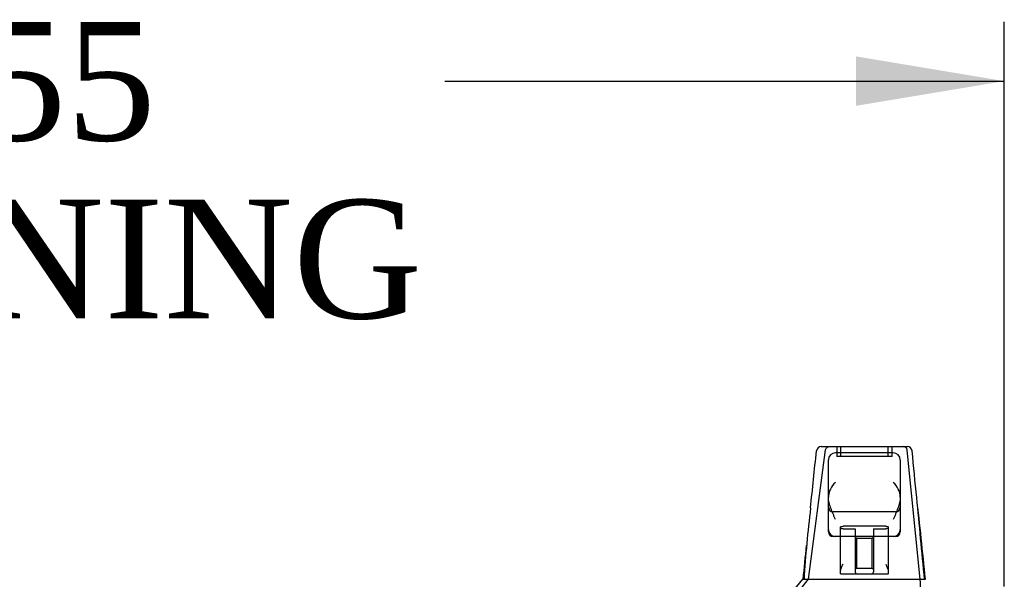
# Model space of a CAD drawing. Header units: inches. Extents: x 1 to 359, y -2 to 239.
# Tile 13 of 67: x 95 to 107, y 34 to 41. Entities that reach past the tile are written whole.
import ezdxf
from ezdxf.enums import TextEntityAlignment as Align
from ezdxf.lldxf.tags import DXFTag

# ---------------------------------------------------------------- set-up
doc = ezdxf.new("R2010")
doc.units = ezdxf.units.IN
doc.header["$MEASUREMENT"] = 0
doc.layers.add('Default', color=7, linetype='Continuous')
doc.layers.add('HAN13068', color=7, linetype='Continuous')
doc.styles.add('SEACAD_Times_New_Roman', font='times.ttf')
tags = doc.linetypes.add('HIDDEN2', pattern=[0.1875, 0.125, -0.0625]).pattern_tags.tags
tags[6:7] = [DXFTag(74, 4), DXFTag(75, 0), DXFTag(340, '0'), DXFTag(46, 0.0), DXFTag(50, 0.0), DXFTag(44, 0.0), DXFTag(45, 0.0)]
tags[4:5] = [DXFTag(74, 4), DXFTag(75, 0), DXFTag(340, '0'), DXFTag(46, 0.0), DXFTag(50, 0.0), DXFTag(44, 0.0), DXFTag(45, 0.0)]
doc.dimstyles.new('HAMMOND_(STH_-_300x200)', dxfattribs={"dimtxt": 1.5, "dimasz": 1.875, "dimexe": 0.75, "dimexo": 0.75, "dimgap": 0.375, "dimtad": 0, "dimtih": 1, "dimtoh": 1, "dimzin": 0, "dimdsep": 46, "dimtxsty": 'SEACAD_Times_New_Roman', "dimblk1": '_SE_FILLED', "dimblk2": '_SE_FILLED', "dimsah": 1, "dimcen": 0.75, "dimadec": 0, "dimazin": 0, "dimtfac": 0.8, "dimtofl": 0, "dimtmove": 0, "dimatfit": 3, "dimfxl": 1, "dimtolj": 1, "dimtzin": 0, "dimarcsym": 0})

# ---------------------------------------------------------------- blocks, each defined once
blk = doc.blocks.new('SE2')
at = {"layer": 'HAN13068', "color": 7, "linetype": 'HIDDEN2'}
for p, q in [((104.624, 34.124), (104.839, 35.762)), ((104.981, 35.804), (104.981, 35.679)), ((105.031, 35.804), (105.031, 35.679)), ((105.631, 35.679), (105.631, 35.804)), ((105.681, 35.679), (105.681, 35.804)), ((105.681, 35.679), (104.981, 35.679)), ((106.038, 34.124), (105.874, 35.759)), ((105.726, 34.977), (104.936, 34.977)), ((105.031, 34.664), (105.031, 34.787)), ((105.601, 34.794), (105.061, 34.794)), ((105.631, 34.787), (105.631, 34.664)), ((105.061, 34.762), (105.216, 34.762)), ((105.216, 34.762), (105.216, 34.219)), ((105.231, 34.638), (105.216, 34.653)), ((105.446, 34.653), (105.431, 34.638)), ((105.446, 34.762), (105.601, 34.762)), ((105.446, 34.762), (105.446, 34.219)), ((105.231, 34.638), (105.231, 34.263)), ((105.431, 34.638), (105.231, 34.638)), ((105.431, 34.263), (105.431, 34.638)), ((105.216, 34.248), (105.231, 34.263)), ((105.231, 34.263), (105.431, 34.263)), ((105.431, 34.263), (105.446, 34.248)), ((104.34, 33.769), (104.624, 34.124))]:
    blk.add_line(p, q, dxfattribs=at)
at = {"layer": 'HAN13068', "color": 7, "linetype": 'Continuous'}
for p, q in [((104.785, 35.804), (105.876, 35.804)), ((104.725, 35.748), (104.725, 35.75)), ((105.696, 35.724), (104.966, 35.724)), ((105.936, 35.75), (105.936, 35.748)), ((104.876, 35.161), (104.876, 35.634)), ((105.786, 35.634), (105.786, 35.161)), ((104.876, 34.754), (104.876, 35.161)), ((105.786, 35.161), (105.786, 34.754)), ((104.876, 34.724), (104.876, 34.754)), ((104.966, 34.664), (104.936, 34.664)), ((105.696, 34.664), (104.966, 34.664)), ((105.031, 34.232), (105.031, 34.664)), ((105.631, 34.664), (105.631, 34.232)), ((105.726, 34.664), (105.696, 34.664)), ((105.786, 34.754), (105.786, 34.724)), ((105.031, 34.192), (105.031, 34.232)), ((105.246, 34.189), (105.061, 34.189)), ((105.416, 34.189), (105.246, 34.189)), ((105.601, 34.189), (105.416, 34.189)), ((105.631, 34.232), (105.631, 34.192)), ((104.552, 34.124), (104.752, 34.124)), ((104.752, 34.124), (104.864, 34.124)), ((104.864, 34.124), (105.072, 34.124)), ((105.072, 34.124), (105.14, 34.124)), ((105.14, 34.124), (105.232, 34.124)), ((105.232, 34.124), (105.272, 34.124)), ((105.272, 34.124), (105.39, 34.124)), ((105.39, 34.124), (105.688, 34.124)), ((105.688, 34.124), (105.798, 34.124)), ((105.798, 34.124), (106.103, 34.124))]:
    blk.add_line(p, q, dxfattribs=at)
for centre, radius, start, end in [((104.785, 35.744), 0.06, 89.9925, 174.0071), ((105.876, 35.744), 0.06, 5.5758, 90.0089), ((104.966, 35.634), 0.09, 90, 180), ((105.696, 35.634), 0.09, 0, 90), ((105.135, 35.153), 0.259, 130.7149, 177.9019), ((105.527, 35.153), 0.259, 2.0981, 49.2851), ((104.917, 35.161), 0.0411, 178.3464, 179.9974), ((105.745, 35.161), 0.0411, 0.0026, 1.6536), ((44.077, 28.079), 62.32, 5.56591, 6.52159), ((120.466, 33.126), 15.93, 173.1476, 176.4108), ((104.966, 34.754), 0.09, 180, 270), ((104.936, 34.724), 0.06, 180, 270), ((105.696, 34.754), 0.09, 270, 360), ((105.726, 34.724), 0.06, 270, 360), ((100.449, 37.401), 5.251, 316.2334, 321.3827)]:
    blk.add_arc(centre, radius, start, end, dxfattribs=at)
at = {"layer": 'HAN13068', "color": 7, "linetype": 'HIDDEN2'}
for centre, radius, start, end in [((105.82, 35.748), 0.0554, 11.1707, 87.869), ((104.936, 35.037), 0.06, 180, 270), ((105.726, 35.037), 0.06, 270, 0), ((105.246, 34.219), 0.03, 180, 270), ((105.416, 34.219), 0.03, 270, 0)]:
    blk.add_arc(centre, radius, start, end, dxfattribs=at)
for points, knots in [([(104.839, 35.762), (104.842, 35.774), (104.848, 35.785), (104.865, 35.8), (104.875, 35.804), (104.885, 35.804)], [0, 0, 0, 0, 0.5, 0.5, 1, 1, 1, 1]), ([(105.031, 34.787), (105.031, 34.788), (105.032, 34.789), (105.035, 34.79), (105.037, 34.791), (105.045, 34.793), (105.053, 34.794), (105.061, 34.794)], [0, 0, 0, 0, 0.25, 0.25, 0.5, 0.5, 1, 1, 1, 1]), ([(105.061, 34.762), (105.057, 34.762), (105.053, 34.762), (105.046, 34.763), (105.042, 34.764), (105.034, 34.766), (105.031, 34.768), (105.031, 34.77)], [0, 0, 0, 0, 0.25, 0.25, 0.5, 0.5, 1, 1, 1, 1]), ([(105.601, 34.794), (105.605, 34.794), (105.609, 34.794), (105.616, 34.793), (105.62, 34.793), (105.628, 34.79), (105.631, 34.789), (105.631, 34.787)], [0, 0, 0, 0, 0.25, 0.25, 0.5, 0.5, 1, 1, 1, 1]), ([(105.631, 34.77), (105.631, 34.769), (105.63, 34.768), (105.627, 34.766), (105.625, 34.765), (105.617, 34.763), (105.609, 34.762), (105.601, 34.762)], [0, 0, 0, 0, 0.25, 0.25, 0.5, 0.5, 1, 1, 1, 1])]:
    blk.add_open_spline(points, degree=3, knots=knots, dxfattribs=at)
at = {"layer": 'HAN13068', "color": 7, "linetype": 'Continuous'}
for points in [[(104.65, 35.027), (104.675, 35.267), (104.7, 35.508), (104.725, 35.748)], [(105.993, 35.157), (105.974, 35.354), (105.955, 35.551), (105.936, 35.748)], [(104.556, 34.124), (104.571, 34.267), (104.585, 34.409), (104.6, 34.552)]]:
    blk.add_open_spline(points, degree=3, dxfattribs=at)
for points, knots in [([(104.966, 34.879), (104.961, 34.891), (104.956, 34.903), (104.945, 34.927), (104.94, 34.94), (104.925, 34.976), (104.916, 35), (104.903, 35.035), (104.899, 35.047), (104.892, 35.071), (104.889, 35.083), (104.88, 35.118), (104.876, 35.14), (104.876, 35.162)], [0, 0, 0, 0, 0.125, 0.125, 0.25, 0.25, 0.5, 0.5, 0.625, 0.625, 0.75, 0.75, 1, 1, 1, 1]), ([(105.786, 35.162), (105.786, 35.14), (105.782, 35.118), (105.773, 35.083), (105.77, 35.071), (105.763, 35.047), (105.759, 35.035), (105.746, 35), (105.736, 34.976), (105.722, 34.94), (105.717, 34.927), (105.706, 34.903), (105.701, 34.891), (105.696, 34.879)], [0, 0, 0, 0, 0.25, 0.25, 0.375, 0.375, 0.5, 0.5, 0.75, 0.75, 0.875, 0.875, 1, 1, 1, 1]), ([(105.031, 34.232), (105.031, 34.238), (105.032, 34.245), (105.036, 34.258), (105.039, 34.265), (105.047, 34.285), (105.054, 34.3), (105.061, 34.314)], [0, 0, 0, 0, 0.25, 0.25, 0.5, 0.5, 1, 1, 1, 1]), ([(105.601, 34.314), (105.608, 34.3), (105.615, 34.285), (105.623, 34.265), (105.626, 34.258), (105.63, 34.245), (105.631, 34.238), (105.631, 34.232)], [0, 0, 0, 0, 0.5, 0.5, 0.75, 0.75, 1, 1, 1, 1]), ([(105.061, 34.189), (105.057, 34.189), (105.053, 34.189), (105.046, 34.189), (105.042, 34.189), (105.037, 34.189), (105.035, 34.19), (105.032, 34.191), (105.031, 34.191), (105.031, 34.192)], [0, 0, 0, 0, 0.25, 0.25, 0.5, 0.5, 0.75, 0.75, 1, 1, 1, 1]), ([(105.631, 34.192), (105.631, 34.191), (105.63, 34.191), (105.627, 34.19), (105.625, 34.189), (105.617, 34.189), (105.609, 34.189), (105.601, 34.189)], [0, 0, 0, 0, 0.25, 0.25, 0.5, 0.5, 1, 1, 1, 1])]:
    blk.add_open_spline(points, degree=3, knots=knots, dxfattribs=at)
at = {"layer": 'HAN13068', "color": 7, "linetype": 'HIDDEN2'}
for points in [[(106.093, 34.124), (106.06, 34.468), (106.027, 34.813), (105.993, 35.157)], [(106.05, 33.769), (106.046, 33.887), (106.042, 34.005), (106.038, 34.124)]]:
    blk.add_open_spline(points, degree=3, dxfattribs=at)
blk = doc.blocks.new('DMBLK86')
at = {"layer": 'Default', "linetype": 'Continuous', "transparency": 16777216}
for points in [[(82.426, 40.738), (80.551, 40.425), (82.426, 40.113)], [(105.227, 40.738), (105.227, 40.113), (107.102, 40.425)]]:
    blk.add_hatch(color=7, dxfattribs=at).paths.add_polyline_path(points)
at = {"layer": 'Default', "color": 7, "linetype": 'Continuous', "transparency": 16777216}
for p, q in [((80.551, 33.783), (80.551, 41.175)), ((107.102, 34.034), (107.102, 41.175)), ((80.551, 40.425), (87.632, 40.425)), ((100.021, 40.425), (107.102, 40.425))]:
    blk.add_line(p, q, dxfattribs=at)
at = {"layer": 'Default', "color": 7, "linetype": 'Continuous', "transparency": 16777216, "style": 'SEACAD_Times_New_Roman'}
for s, p in [('26.55', (91.267, 41.175)), ('OPENNING', (88.157, 38.925))]:
    blk.add_text(s, height=1.5, dxfattribs=at).set_placement(p, align=Align.TOP_LEFT)
blk = doc.blocks.new('_SE_FILLED')
at = {"color": 0}
blk.add_line((0, 0), (-1, 0), dxfattribs=at)
blk.add_solid([(0, 0), (-1, -0.1665), (-1, 0.1665), (0, 0)], dxfattribs=at)

msp = doc.modelspace()

# ---------------------------------------------------------------- block references
at = {"layer": 'Default'}
msp.add_blockref('SE2', (0, 0), dxfattribs=at)

# ---------------------------------------------------------------- dimensions: what is measured, and where the dimension line sits
at = {"layer": 'Default', "color": 7, "linetype": 'Continuous'}
dim = msp.add_linear_dim(base=(107.102, 40.425), p1=(80.551, 33.033), p2=(107.102, 33.284), text='\\A1;<>\\POPENNING', dimstyle='HAMMOND_(STH_-_300x200)', dxfattribs=at)
dim.commit()
dim.dimension.update_dxf_attribs({"geometry": 'DMBLK86', "text_midpoint": (93.826, 40.425), "dimtype": 160})

doc.saveas('drawing.dxf')
